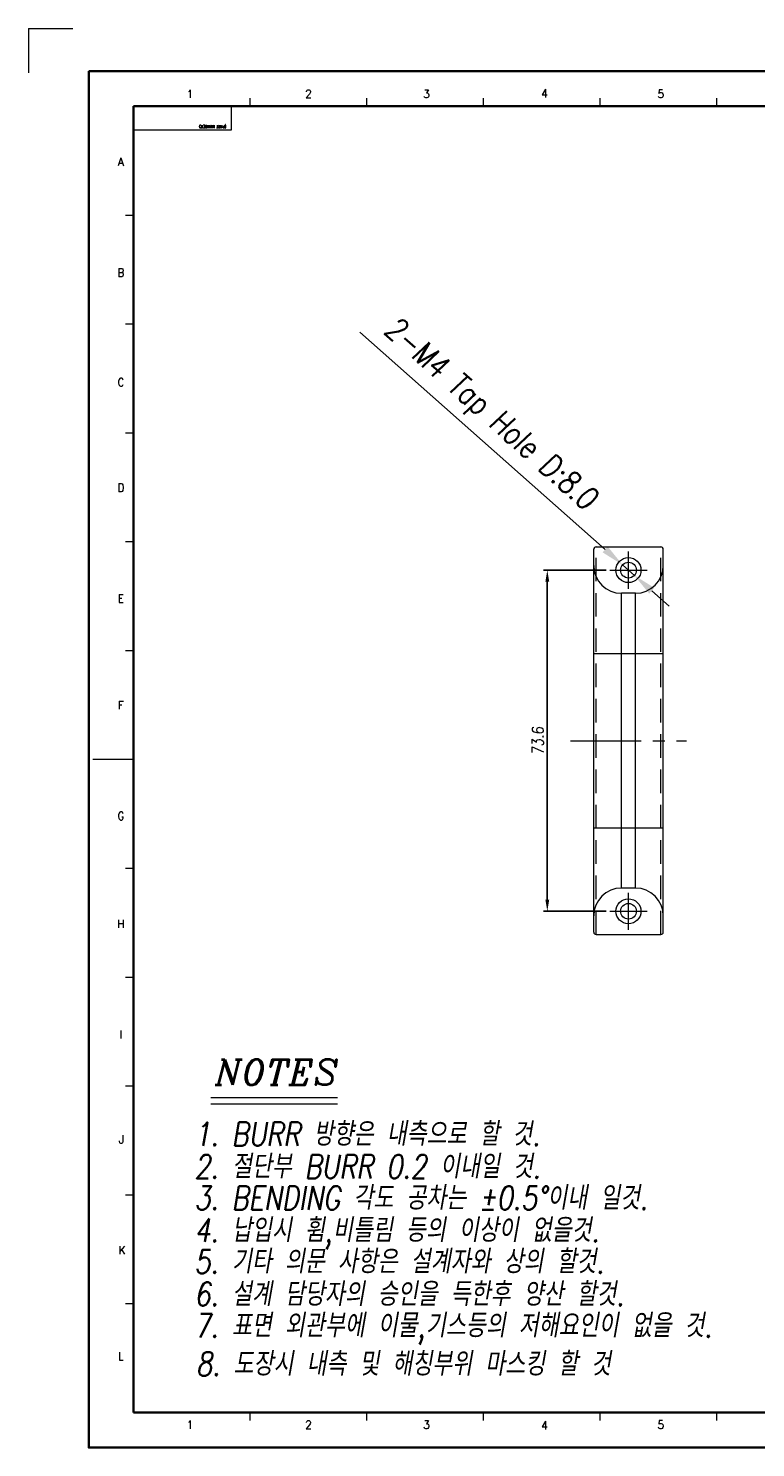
# Model space of a CAD drawing. Header units: millimetres. Extents: x 4497 to 13960, y 12291 to 16372.
# Tile 126 of 217: x 5579 to 5736, y 14567 to 14873. Entities that reach past the tile are written whole.
import ezdxf
from ezdxf.enums import TextEntityAlignment as Align

# ---------------------------------------------------------------- set-up
doc = ezdxf.new("R2010")
doc.units = ezdxf.units.MM
doc.header["$LTSCALE"] = 0.8
doc.header["$PDMODE"] = 3
doc.header["$PDSIZE"] = 0.3125
for name, pattern in [('CENTER', [50.8, 31.75, -6.35, 6.35, -6.35]), ('CENTER2', [28.575, 19.05, -3.175, 3.175, -3.175]), ('HIDDEN', [9.525, 6.35, -3.175])]:
    doc.linetypes.add(name, pattern=pattern)
doc.layers.get('0').update_dxf_attribs({"linetype": 'CONTINUOUS', "lineweight": 0})
doc.layers.get('Defpoints').update_dxf_attribs({"linetype": 'CONTINUOUS', "lineweight": 0})
for name, color, linetype, lineweight in [('1', 2, 'CENTER', 0), ('2', 3, 'CONTINUOUS', 0), ('3', 5, 'HIDDEN', 0), ('4', 1, 'CENTER2', 9)]:
    doc.layers.add(name, color=color, linetype=linetype, lineweight=lineweight)
doc.styles.add('A', font='ITALIC', dxfattribs={"height": 3})
doc.styles.add('linetech', font='romans.shx', dxfattribs={"width": 0.8, "oblique": 10, "bigfont": 'whgtxt.shx'})
doc.styles.get("Standard").update_dxf_attribs({"font": 'romans.shx', "width": 0.8, "oblique": 5, "bigfont": 'whgtxt.shx'})
doc.dimstyles.get("Standard").update_dxf_attribs({"dimtxt": 2.5, "dimasz": 2.5, "dimexe": 0.8, "dimexo": 0.8, "dimgap": 0.8, "dimtad": 1, "dimdsep": 46, "dimtxsty": 'Standard', "dimcen": 0, "dimclrd": 3, "dimclre": 3, "dimclrt": 3, "dimazin": 0, "dimtp": 0.001, "dimtm": 0.001, "dimtfac": 1, "dimtmove": 0, "dimatfit": 3, "dimfxl": 0, "dimtolj": 1, "dimarcsym": 0})

# ---------------------------------------------------------------- blocks, each defined once
blk = doc.blocks.new('*D1113')
at = {"layer": '2', "color": 3, "lineweight": -2}
for p, q in [((5650.42, 14807.72), (5703.32, 14760.84)), ((5709.6, 14755.27), (5707.06, 14757.52)), ((5713.35, 14751.95), (5717.09, 14748.64))]:
    blk.add_line(p, q, dxfattribs=at)
at = {"layer": '2', "color": 3}
for points in [[(5703.87, 14761.46), (5702.76, 14760.22), (5707.06, 14757.52)], [(5713.9, 14752.58), (5712.79, 14751.33), (5709.6, 14755.27)]]:
    blk.add_solid(points, dxfattribs=at)
at = {"layer": 'Defpoints', "color": 0}
for p in [(5707.06, 14757.52), (5709.6, 14755.27)]:
    blk.add_point(p, dxfattribs=at)
at = {"layer": '2', "color": 3, "insert": (5678.27, 14789.63), "char_height": 5, "attachment_point": 5, "rotation": 318.4516}
blk.add_mtext('\\A1;2-M4 Tap Hole D:8.0', dxfattribs=at)
blk = doc.blocks.new('*D1098')
at = {"layer": '2', "color": 3, "lineweight": -2}
for p, q in [((5703.53, 14756.4), (5690.03, 14756.4)), ((5690.83, 14753.9), (5690.83, 14685.3)), ((5703.53, 14682.8), (5690.03, 14682.8))]:
    blk.add_line(p, q, dxfattribs=at)
at = {"layer": '2', "color": 3}
for points in [[(5690.41, 14753.9), (5691.24, 14753.9), (5690.83, 14756.4)], [(5690.41, 14685.3), (5691.24, 14685.3), (5690.83, 14682.8)]]:
    blk.add_solid(points, dxfattribs=at)
at = {"layer": 'Defpoints', "color": 0}
for p in [(5704.33, 14756.4), (5690.83, 14682.8), (5704.33, 14682.8)]:
    blk.add_point(p, dxfattribs=at)
at = {"layer": '2', "color": 3, "insert": (5688.78, 14719.6), "char_height": 2.5, "attachment_point": 5, "rotation": 90}
blk.add_mtext('\\A1;73.6', dxfattribs=at)

msp = doc.modelspace()

# ---------------------------------------------------------------- linework, layer by layer
at = {"color": 7, "linetype": 'Continuous'}
for p, q in [((5626.741, 14856.468), (5626.741, 14858.226)), ((5651.894, 14856.468), (5651.894, 14858.226)), ((5677.048, 14856.468), (5677.048, 14858.226)), ((5702.201, 14856.468), (5702.201, 14858.226)), ((5727.354, 14856.468), (5727.354, 14858.226)), ((5601.588, 14856.468), (5622.696, 14856.468)), ((5601.588, 14851.402), (5601.588, 14856.468)), ((5622.696, 14851.402), (5622.696, 14856.468)), ((5601.588, 14851.402), (5622.696, 14851.402)), ((5599.829, 14832.985), (5601.588, 14832.985)), ((5599.829, 14809.503), (5601.588, 14809.503)), ((5599.829, 14786.021), (5601.588, 14786.021)), ((5599.829, 14762.539), (5601.588, 14762.539)), ((5599.829, 14739.057), (5601.588, 14739.057)), ((5592.794, 14715.575), (5601.588, 14715.575)), ((5599.829, 14692.093), (5601.588, 14692.093)), ((5599.829, 14668.611), (5601.588, 14668.611)), ((5599.829, 14645.129), (5601.588, 14645.129)), ((5599.829, 14621.647), (5601.588, 14621.647)), ((5599.829, 14598.165), (5601.588, 14598.165)), ((5626.741, 14572.924), (5626.741, 14574.683)), ((5651.894, 14572.924), (5651.894, 14574.683)), ((5677.048, 14572.924), (5677.048, 14574.683)), ((5702.201, 14572.924), (5702.201, 14574.683)), ((5727.354, 14572.924), (5727.354, 14574.683))]:
    msp.add_line(p, q, dxfattribs=at)
at = {"color": 7, "linetype": 'Continuous', "lineweight": 35}
for p, q in [((5601.588, 14574.683), (5601.588, 14856.468)), ((5601.588, 14856.468), (6004.037, 14856.468)), ((5601.588, 14574.683), (6004.037, 14574.683))]:
    msp.add_line(p, q, dxfattribs=at)
at = {"lineweight": 15}
for p, q in [((5700.831, 14678.296), (5700.831, 14760.896)), ((5701.331, 14761.396), (5715.331, 14761.396)), ((5715.831, 14678.296), (5715.831, 14760.896)), ((5706.831, 14687.796), (5706.831, 14751.396)), ((5709.831, 14751.396), (5706.831, 14751.396)), ((5709.831, 14687.796), (5709.831, 14751.396)), ((5700.831, 14738.396), (5715.831, 14738.396)), ((5700.831, 14700.796), (5715.831, 14700.796)), ((5709.831, 14687.796), (5706.831, 14687.796)), ((5701.331, 14677.796), (5715.331, 14677.796))]:
    msp.add_line(p, q, dxfattribs=at)
at = {"color": 7, "linetype": 'Continuous', "lineweight": 35}
msp.add_lwpolyline([(5591.933, 14864.075), (5591.933, 14567.075), (6011.933, 14567.075), (6011.933, 14864.075)], close=True, dxfattribs=at)
at = {"lineweight": 15}
for centre, radius in [((5708.331, 14756.396), 2.7), ((5708.331, 14756.396), 1.7), ((5708.331, 14682.796), 2.7), ((5708.331, 14682.796), 1.7)]:
    msp.add_circle(centre, radius, dxfattribs=at)
for centre, radius, start, end in [((5701.331, 14760.896), 0.5, 90, 180), ((5715.331, 14760.896), 0.5, 0, 90), ((5706.831, 14757.396), 6, 180, 270), ((5709.831, 14757.396), 6, 270, 0), ((5706.831, 14681.796), 6, 90, 180), ((5709.831, 14681.796), 6, 0, 90), ((5701.331, 14678.296), 0.5, 180, 270), ((5715.331, 14678.296), 0.5, 270, 0)]:
    msp.add_arc(centre, radius, start, end, dxfattribs=at)
at = {"layer": '1'}
for p, q in [((5578.916, 14873.28), (5588.474, 14873.28)), ((5578.916, 14873.28), (5578.916, 14863.722)), ((5708.331, 14752.396), (5708.331, 14760.396)), ((5704.331, 14756.396), (5712.331, 14756.396)), ((5708.331, 14678.796), (5708.331, 14686.796)), ((5704.331, 14682.796), (5712.331, 14682.796))]:
    msp.add_line(p, q, dxfattribs=at)
at = {"layer": '2'}
for p, q in [((5618.25, 14642.597), (5645.559, 14642.597)), ((5618.25, 14641.233), (5645.559, 14641.233))]:
    msp.add_line(p, q, dxfattribs=at)
at = {"layer": '3'}
for p, q in [((5701.331, 14677.796), (5701.331, 14761.396)), ((5715.331, 14677.796), (5715.331, 14761.396))]:
    msp.add_line(p, q, dxfattribs=at)
at = {"layer": '4'}
msp.add_line((5695.831, 14719.596), (5720.831, 14719.596), dxfattribs=at)

# ---------------------------------------------------------------- texts
at = {"color": 7, "linetype": 'Continuous', "width": 0.933333}
for s, p in [('4', (5690.243, 14859.269)), ('1', (5613.769, 14859.14)), ('2', (5639.346, 14859.14)), ('3', (5664.795, 14859.14)), ('5', (5715.306, 14859.14)), ('A', (5598.86, 14844.488)), ('B', (5598.86, 14820.582)), ('C', (5598.86, 14796.933)), ('D', (5598.86, 14774.184)), ('E', (5598.86, 14750.278)), ('F', (5598.86, 14727.271)), ('G', (5598.86, 14703.365)), ('H', (5598.86, 14680.102)), ('I', (5598.86, 14656.196)), ('J', (5598.989, 14633.575)), ('K', (5599.117, 14609.669)), ('L', (5598.86, 14586.791)), ('1', (5613.769, 14572.01)), ('2', (5639.346, 14572.01)), ('3', (5664.795, 14572.01)), ('4', (5690.243, 14571.882)), ('5', (5715.306, 14572.01))]:
    msp.add_text(s, height=1.759, dxfattribs=at).set_placement(p, align=Align.MIDDLE_CENTER)
msp.add_text('(PART NUMBER)', height=0.58717, rotation=180, dxfattribs=at).set_placement((5615.757, 14851.78), align=Align.TOP_RIGHT)
at = {"layer": '2', "style": 'A'}
msp.add_text('NOTES', height=5.4559, dxfattribs=at).set_placement((5619.17, 14645.329))
at = {"layer": '2', "color": 3, "lineweight": 0, "style": 'linetech', "oblique": 10, "width": 0.8}
for s, p in [('1. BURR 방향은 내측으로 할 것.', (5614.708, 14632.186)), ('2. 절단부 BURR 0.2 이내일 것.', (5614.708, 14625.171)), ('3. BENDING 각도 공차는 %%p0.5%%D이내 일것.', (5614.708, 14618.39)), ('4. 납입시 휨,비틀림 등의 이상이 없을것.', (5614.708, 14611.445)), ('5. 기타 의문 사항은 설계자와 상의 할것.', (5614.708, 14604.664)), ('6. 설계 담당자의 승인을 득한후 양산 할것.', (5614.708, 14597.649)), ('7. 표면 외관부에 이물,기스등의 저해요인이 없을 것.', (5614.708, 14590.868)), ('8. 도장시 내측 및 해칭부위 마스킹 할 것', (5615.048, 14582.583))]:
    msp.add_text(s, height=5.09217, dxfattribs=at).set_placement(p)

# ---------------------------------------------------------------- dimensions: what is measured, and where the dimension line sits
at = {"layer": '2'}
dim = msp.add_diameter_dim_2p(p1=(5709.603, 14755.268), p2=(5707.059, 14757.524), text='2-M4 Tap Hole D:8.0', dimstyle='Standard', override={"dimscale": 2, "dimazin": 2}, dxfattribs=at)
dim.commit()
dim.dimension.update_dxf_attribs({"geometry": '*D1113', "text_midpoint": (5678.271, 14789.628)})
dim = msp.add_linear_dim(base=(5690.828, 14682.796), p1=(5704.331, 14756.396), p2=(5704.331, 14682.796), angle=90, dimstyle='Standard', override={"dimazin": 2}, dxfattribs=at)
dim.commit()
dim.dimension.update_dxf_attribs({"geometry": '*D1098', "text_midpoint": (5688.778, 14719.596)})

doc.saveas('drawing.dxf')
